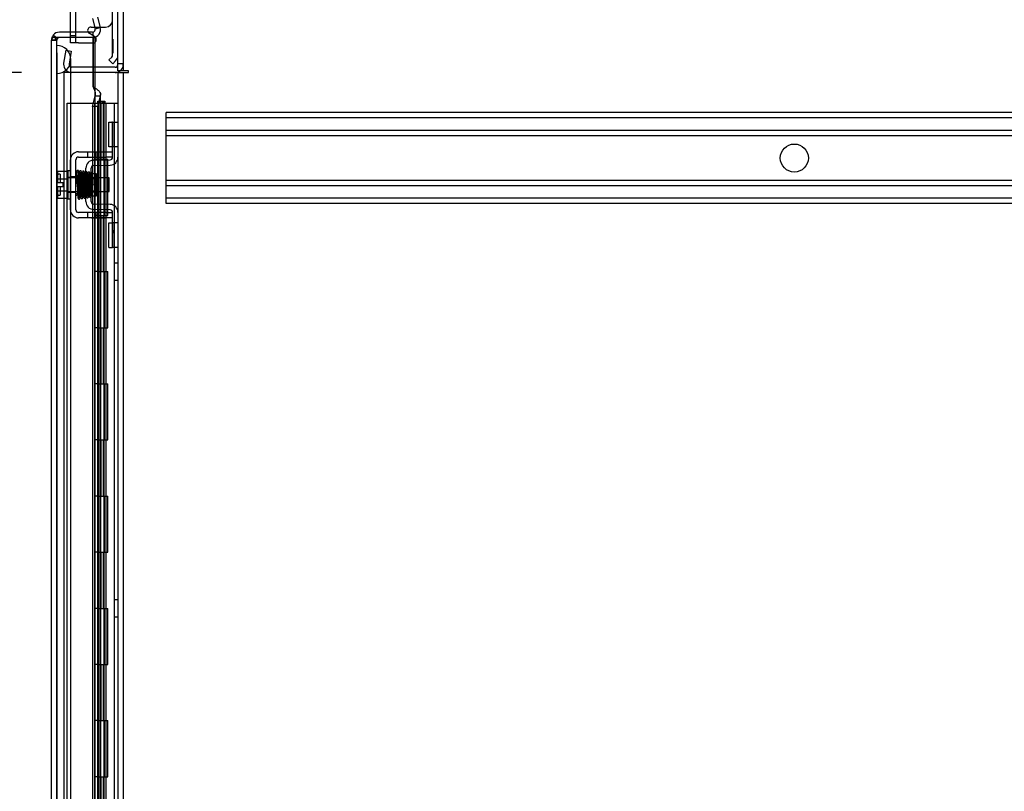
# Model space of a CAD drawing. Header units: inches. Extents: x 1 to 299, y -2 to 199.
# Tile 60 of 68: x 135 to 152, y 118 to 132. Entities that reach past the tile are written whole.
import ezdxf
from ezdxf.enums import TextEntityAlignment as Align
from ezdxf.lldxf.tags import DXFTag

# ---------------------------------------------------------------- set-up
doc = ezdxf.new("R2010")
doc.units = ezdxf.units.IN
doc.header["$MEASUREMENT"] = 0
for name, color, linetype in [('COM42667', 7, 'Continuous'), ('COM42780', 7, 'Continuous'), ('COM53933-2', 7, 'Continuous'), ('COM53955-2', 7, 'Continuous'), ('COM53964-2', 7, 'Continuous'), ('COM54746-60', 7, 'Continuous'), ('COM70220', 7, 'Continuous'), ('COM71178-1', 7, 'Continuous'), ('Default', 7, 'Continuous'), ('SCC19011', 7, 'Continuous'), ('SPR20265', 7, 'Continuous'), ('WAF25035', 7, 'Continuous')]:
    doc.layers.add(name, color=color, linetype=linetype)
doc.styles.add('SEACAD_Times_New_Roman', font='times.ttf')
tags = doc.linetypes.add('HIDDEN2', pattern=[0.1875, 0.125, -0.0625]).pattern_tags.tags
tags[6:7] = [DXFTag(74, 4), DXFTag(75, 0), DXFTag(340, '0'), DXFTag(46, 0.0), DXFTag(50, 0.0), DXFTag(44, 0.0), DXFTag(45, 0.0)]
tags[4:5] = [DXFTag(74, 4), DXFTag(75, 0), DXFTag(340, '0'), DXFTag(46, 0.0), DXFTag(50, 0.0), DXFTag(44, 0.0), DXFTag(45, 0.0)]
doc.dimstyles.new('HAMMOND_(STH_-_300x200)', dxfattribs={"dimtxt": 1.5, "dimasz": 1.875, "dimexe": 0.75, "dimexo": 0.75, "dimgap": 0.375, "dimtad": 0, "dimtih": 1, "dimtoh": 1, "dimzin": 0, "dimdsep": 46, "dimtxsty": 'SEACAD_Times_New_Roman', "dimblk1": '_SE_FILLED', "dimblk2": '_SE_FILLED', "dimsah": 1, "dimcen": 0.75, "dimadec": 0, "dimazin": 0, "dimtfac": 0.8, "dimtofl": 0, "dimtmove": 0, "dimatfit": 3, "dimfxl": 1, "dimtolj": 1, "dimtzin": 0, "dimarcsym": 0})

# ---------------------------------------------------------------- blocks, each defined once
blk = doc.blocks.new('SE4')
at = {"layer": 'COM42667', "color": 7, "linetype": 'Continuous'}
for p, q in [((135.495, 131.48), (135.495, 132.257)), ((135.861, 131.571), (135.926, 131.571)), ((136.024, 131.571), (136.121, 131.571)), ((135.495, 131.385), (135.495, 131.385)), ((135.638, 129.349), (136.121, 129.349)), ((136.121, 129.349), (136.246, 129.349)), ((135.495, 128.314), (135.495, 129.206)), ((135.59, 128.314), (135.59, 129.206)), ((135.638, 129.254), (136.121, 129.254)), ((136.246, 129.254), (136.121, 129.254)), ((136.121, 128.266), (135.638, 128.266)), ((136.121, 128.266), (136.246, 128.266)), ((136.121, 128.171), (135.638, 128.171)), ((136.246, 128.171), (136.121, 128.171))]:
    blk.add_line(p, q, dxfattribs=at)
at = {"layer": 'COM42667', "color": 7, "linetype": 'HIDDEN2'}
for p, q in [((135.59, 131.287), (135.59, 132.257)), ((135.926, 131.571), (136.024, 131.571)), ((135.495, 131.385), (135.495, 131.48)), ((135.495, 131.421), (135.59, 131.421)), ((135.495, 131.287), (135.495, 131.385)), ((135.926, 131.398), (135.829, 131.461)), ((135.638, 131.287), (135.495, 131.287)), ((135.638, 131.287), (135.894, 131.287)), ((135.801, 129.349), (135.801, 129.254)), ((135.954, 129.254), (135.954, 129.349)), ((135.59, 128.901), (135.495, 128.901)), ((135.59, 128.62), (135.495, 128.62)), ((135.801, 128.266), (135.801, 128.171)), ((135.954, 128.171), (135.954, 128.266)), ((135.871, 128.172), (135.871, 128.171)), ((135.871, 128.172), (136.033, 128.172)), ((135.92, 128.172), (135.92, 128.171)), ((136.033, 128.172), (136.033, 128.171)), ((136.033, 128.172), (136.061, 128.172)), ((136.061, 128.172), (136.061, 128.171)), ((136.061, 128.172), (136.121, 128.172)), ((136.121, 128.172), (136.121, 128.171))]:
    blk.add_line(p, q, dxfattribs=at)
at = {"layer": 'COM42667', "color": 7, "linetype": 'Continuous'}
for centre, radius, start, end in [((135.861, 131.511), 0.06, 90, 210.9032), ((136.121, 131.696), 0.125, 270, 0), ((135.894, 131.347), 0.06, 275.8481, 57.1545), ((135.638, 129.206), 0.143, 90, 180), ((135.638, 129.206), 0.048, 90, 180), ((135.638, 128.314), 0.143, 180, 270), ((135.638, 128.314), 0.048, 180, 270)]:
    blk.add_arc(centre, radius, start, end, dxfattribs=at)
at = {"layer": 'COM42667', "color": 7, "linetype": 'HIDDEN2'}
for centre, start, end in [((135.861, 131.511), 210.9032, 237.1545), ((135.894, 131.347), 270, 275.8481)]:
    blk.add_arc(centre, 0.06, start, end, dxfattribs=at)
at = {"layer": 'COM42780', "color": 7, "linetype": 'Continuous'}
for p, q in [((136.246, 131.07), (136.246, 131.968)), ((136.181, 130.986), (136.232, 131.036)), ((136.248, 130.918), (136.181, 130.986)), ((136.248, 130.918), (136.299, 130.969)), ((136.181, 129.438), (136.181, 129.875)), ((136.181, 129.875), (136.232, 129.875)), ((136.246, 129.875), (136.232, 129.875)), ((136.246, 129.625), (136.246, 129.875)), ((136.246, 129.875), (136.341, 129.875)), ((136.246, 129.253), (136.246, 129.625)), ((136.232, 129.438), (136.181, 129.438)), ((136.232, 129.438), (136.246, 129.438)), ((135.909, 129.2), (136.199, 129.205)), ((135.911, 129.105), (136.2, 129.11)), ((135.769, 128.463), (135.769, 129.057)), ((135.864, 128.463), (135.864, 129.057)), ((135.959, 128.955), (135.889, 128.955)), ((135.959, 128.565), (135.959, 128.955)), ((135.864, 128.565), (135.959, 128.565)), ((136.2, 128.41), (135.911, 128.415)), ((136.199, 128.315), (135.909, 128.32)), ((136.246, 127.895), (136.246, 128.267)), ((136.181, 127.645), (136.181, 128.082)), ((136.181, 128.082), (136.232, 128.082)), ((136.246, 128.082), (136.232, 128.082)), ((136.246, 127.645), (136.246, 127.895)), ((136.181, 127.645), (136.232, 127.645)), ((136.232, 127.645), (136.246, 127.645)), ((136.341, 127.645), (136.246, 127.645))]:
    blk.add_line(p, q, dxfattribs=at)
at = {"layer": 'COM42780', "color": 7, "linetype": 'HIDDEN2'}
for p, q in [((136.247, 131.353), (136.246, 131.353)), ((136.247, 131.304), (136.246, 131.304)), ((136.247, 131.192), (136.246, 131.192)), ((136.247, 131.353), (136.247, 131.192)), ((136.247, 131.192), (136.247, 131.163)), ((136.247, 131.163), (136.246, 131.163)), ((136.247, 131.103), (136.246, 131.103)), ((136.247, 131.163), (136.247, 131.103)), ((136.248, 129.438), (136.248, 129.875)), ((136.341, 129.438), (136.246, 129.438)), ((135.889, 128.955), (135.864, 128.955)), ((135.769, 128.885), (135.959, 128.885)), ((135.959, 128.867), (135.769, 128.867)), ((135.769, 128.654), (135.959, 128.654)), ((135.769, 128.635), (135.959, 128.635)), ((136.341, 128.082), (136.246, 128.082)), ((136.248, 127.645), (136.248, 128.082)), ((136.247, 127.95), (136.246, 127.95)), ((136.247, 127.92), (136.246, 127.92)), ((136.247, 127.95), (136.247, 127.9)), ((136.247, 127.841), (136.246, 127.841)), ((136.247, 127.835), (136.246, 127.835)), ((136.247, 127.81), (136.246, 127.81)), ((136.247, 127.777), (136.246, 127.777))]:
    blk.add_line(p, q, dxfattribs=at)
at = {"layer": 'COM42780', "color": 7, "linetype": 'Continuous'}
for centre, radius, start, end in [((136.198, 131.07), 0.048, 315, 0), ((136.198, 131.07), 0.143, 315, 0), ((135.912, 129.057), 0.143, 91, 180), ((135.912, 129.057), 0.048, 91, 180), ((136.198, 129.253), 0.048, 271, 0), ((136.198, 129.253), 0.143, 271, 0), ((135.912, 128.463), 0.143, 180, 269), ((135.912, 128.463), 0.048, 180, 269), ((136.198, 128.267), 0.143, 0, 89), ((136.198, 128.267), 0.048, 0, 89)]:
    blk.add_arc(centre, radius, start, end, dxfattribs=at)
at = {"layer": 'COM53933-2', "color": 7, "linetype": 'Continuous'}
for p, q in [((136.341, 130.79), (136.341, 133.992)), ((136.293, 130.855), (135.9, 130.855)), ((136.436, 130.79), (136.341, 130.79))]:
    blk.add_line(p, q, dxfattribs=at)
at = {"layer": 'COM53933-2', "color": 7, "linetype": 'HIDDEN2'}
for p, q in [((135.376, 130.928), (135.416, 131.157)), ((135.416, 131.157), (135.509, 131.14)), ((135.509, 131.14), (135.469, 130.912)), ((135.374, 130.91), (135.376, 130.928)), ((135.469, 130.912), (135.469, 130.893)), ((135.9, 130.855), (135.516, 130.855)), ((136.436, 130.918), (136.341, 130.918))]:
    blk.add_line(p, q, dxfattribs=at)
for centre, radius, start, end in [((135.516, 130.903), 0.143, 177.2132, 270), ((135.516, 130.903), 0.048, 191.9667, 270), ((136.293, 130.903), 0.143, 307.7949, 0)]:
    blk.add_arc(centre, radius, start, end, dxfattribs=at)
at = {"layer": 'COM53933-2', "color": 7, "linetype": 'Continuous'}
for radius, end in [(0.048, 0), (0.143, 307.7949)]:
    blk.add_arc((136.293, 130.903), radius, 270, end, dxfattribs=at)
at = {"layer": 'COM53955-2', "color": 7, "linetype": 'Continuous'}
for p, q in [((135.885, 131.723), (135.934, 131.541)), ((135.977, 131.748), (136.026, 131.565)), ((135.934, 131.541), (136.026, 131.565)), ((135.236, 131.385), (135.185, 131.424)), ((135.299, 131.385), (135.185, 131.385)), ((135.299, 131.385), (135.236, 131.385)), ((135.888, 131.48), (135.299, 131.48)), ((135.888, 131.385), (135.299, 131.385)), ((135.299, 131.385), (135.299, 131.385)), ((135.888, 131.385), (135.299, 131.385)), ((135.892, 131.385), (135.888, 131.385)), ((135.892, 131.48), (135.9, 131.386)), ((135.892, 131.385), (135.892, 130.51)), ((135.892, 131.385), (135.9, 131.385)), ((135.9, 131.385), (135.9, 130.51)), ((135.156, 131.338), (135.156, 131.337)), ((135.156, 104.019), (135.156, 131.337)), ((135.156, 131.337), (135.156, 131.337)), ((135.926, 131.296), (135.926, 130.855)), ((135.892, 130.51), (135.9, 130.51)), ((135.885, 130.155), (135.934, 130.344)), ((135.934, 130.344), (136.026, 130.344)), ((136.026, 130.344), (135.977, 130.155)), ((136.031, 129.349), (136.031, 130.369)), ((135.977, 130.155), (135.885, 130.155)), ((135.885, 130.155), (135.885, 129.349)), ((135.977, 130.155), (135.977, 129.349)), ((135.885, 129.254), (135.885, 129.198)), ((135.885, 129.097), (135.885, 128.974)), ((135.977, 129.254), (135.977, 129.201)), ((135.977, 129.106), (135.977, 128.882)), ((136.031, 129.202), (136.031, 129.254)), ((136.031, 128.882), (136.031, 129.107)), ((135.885, 128.565), (135.885, 128.423)), ((135.977, 128.638), (135.977, 128.414)), ((136.031, 128.413), (136.031, 128.638)), ((135.885, 128.323), (135.885, 128.266)), ((135.977, 128.319), (135.977, 128.266)), ((136.031, 128.266), (136.031, 128.318)), ((135.885, 128.171), (135.885, 104.777)), ((135.977, 128.171), (135.977, 104.777)), ((136.031, 104.777), (136.031, 128.171))]:
    blk.add_line(p, q, dxfattribs=at)
at = {"layer": 'COM53955-2', "color": 7, "linetype": 'HIDDEN2'}
for p, q in [((135.299, 131.385), (135.299, 131.385)), ((135.9, 131.385), (135.926, 131.385)), ((135.926, 131.385), (135.926, 131.296)), ((135.251, 131.337), (135.156, 131.337)), ((135.156, 131.337), (135.251, 131.337)), ((135.251, 69.091), (135.251, 131.337)), ((135.926, 130.855), (135.926, 69.355)), ((135.936, 104.777), (135.936, 130.369)), ((135.885, 129.349), (135.885, 129.254)), ((135.977, 129.349), (135.977, 129.254)), ((136.031, 129.254), (136.031, 129.349)), ((135.885, 129.198), (135.885, 129.097)), ((135.977, 129.201), (135.977, 129.106)), ((136.031, 129.107), (136.031, 129.202)), ((135.885, 128.974), (135.885, 128.565)), ((135.977, 128.882), (135.977, 128.638)), ((136.031, 128.638), (136.031, 128.882)), ((135.885, 128.423), (135.885, 128.323)), ((135.977, 128.414), (135.977, 128.319)), ((136.031, 128.318), (136.031, 128.413)), ((135.885, 128.266), (135.885, 128.171)), ((135.977, 128.266), (135.977, 128.171)), ((136.031, 128.171), (136.031, 128.266))]:
    blk.add_line(p, q, dxfattribs=at)
at = {"layer": 'COM53955-2', "color": 7, "linetype": 'Continuous'}
for centre, radius, start, end in [((135.888, 131.528), 0.048, 274.9646, 15), ((135.888, 131.528), 0.143, 274.9646, 15), ((135.299, 131.337), 0.143, 142.4348, 179.8442), ((135.299, 131.337), 0.143, 90, 142.4348), ((135.888, 131.528), 0.048, 270, 274.9646), ((135.888, 131.528), 0.143, 270, 274.9646), ((135.299, 131.337), 0.143, 179.9238, 180)]:
    blk.add_arc(centre, radius, start, end, dxfattribs=at)
at = {"layer": 'COM53955-2', "color": 7, "linetype": 'HIDDEN2'}
for start, end in [(90, 179.7731), (90, 179.7731), (179.7731, 180)]:
    blk.add_arc((135.299, 131.337), 0.048, start, end, dxfattribs=at)
at = {"layer": 'COM53955-2', "color": 7, "linetype": 'Continuous'}
for points, knots in [([(135.185, 131.385), (135.176, 131.377), (135.168, 131.369), (135.161, 131.357), (135.159, 131.353), (135.156, 131.345), (135.156, 131.341), (135.156, 131.337)], [0, 0, 0, 0, 0.5, 0.5, 0.75, 0.75, 1, 1, 1, 1]), ([(135.892, 130.51), (135.899, 130.496), (135.906, 130.482), (135.918, 130.455), (135.923, 130.441), (135.931, 130.413), (135.934, 130.399), (135.936, 130.372), (135.936, 130.358), (135.934, 130.344)], [0, 0, 0, 0, 0.25, 0.25, 0.5, 0.5, 0.75, 0.75, 1, 1, 1, 1]), ([(135.9, 130.51), (135.921, 130.496), (135.941, 130.482), (135.977, 130.455), (135.993, 130.441), (136.017, 130.413), (136.025, 130.399), (136.032, 130.372), (136.031, 130.358), (136.026, 130.344)], [0, 0, 0, 0, 0.25, 0.25, 0.5, 0.5, 0.75, 0.75, 1, 1, 1, 1])]:
    blk.add_open_spline(points, degree=3, knots=knots, dxfattribs=at)
at = {"layer": 'COM53955-2', "color": 7, "linetype": 'HIDDEN2'}
for points, knots in [([(135.156, 131.337), (135.164, 131.337), (135.171, 131.337), (135.179, 131.337), (135.187, 131.338), (135.195, 131.338), (135.204, 131.338), (135.206, 131.338), (135.208, 131.338), (135.211, 131.338), (135.212, 131.338), (135.214, 131.338), (135.216, 131.339), (135.217, 131.339), (135.218, 131.339), (135.22, 131.339), (135.22, 131.34), (135.221, 131.34), (135.222, 131.34), (135.222, 131.341), (135.223, 131.341), (135.223, 131.342), (135.224, 131.344), (135.224, 131.346), (135.225, 131.348), (135.226, 131.352), (135.227, 131.356), (135.228, 131.36), (135.229, 131.364), (135.23, 131.369), (135.231, 131.373), (135.233, 131.377), (135.234, 131.381), (135.236, 131.385)], [0, 0, 0, 0, 0.177165, 0.177165, 0.177165, 0.361608, 0.361608, 0.361608, 0.415508, 0.415508, 0.415508, 0.453914, 0.453914, 0.453914, 0.48497, 0.48497, 0.48497, 0.503403, 0.503403, 0.503403, 0.521794, 0.521794, 0.521794, 0.589718, 0.589718, 0.589718, 0.722354, 0.722354, 0.722354, 0.860771, 0.860771, 0.860771, 1, 1, 1, 1]), ([(135.236, 131.385), (135.233, 131.378), (135.23, 131.371), (135.227, 131.359), (135.226, 131.356), (135.225, 131.35), (135.225, 131.348), (135.224, 131.345), (135.224, 131.344), (135.223, 131.342), (135.223, 131.342), (135.221, 131.34), (135.219, 131.34), (135.217, 131.339), (135.215, 131.339), (135.211, 131.338), (135.209, 131.338), (135.2, 131.338), (135.195, 131.338), (135.178, 131.338), (135.167, 131.338), (135.156, 131.338)], [0, 0, 0, 0, 0.25, 0.25, 0.375, 0.375, 0.4375, 0.4375, 0.46875, 0.46875, 0.5, 0.5, 0.53125, 0.53125, 0.5625, 0.5625, 0.625, 0.625, 0.75, 0.75, 1, 1, 1, 1])]:
    blk.add_open_spline(points, degree=3, knots=knots, dxfattribs=at)
at = {"layer": 'COM53964-2', "color": 7, "linetype": 'HIDDEN2'}
for p, q in [((137.201, 129.911), (137.201, 130.049)), ((159.576, 130.049), (137.201, 130.049)), ((159.576, 129.954), (137.201, 129.954)), ((137.201, 128.562), (137.201, 129.911)), ((159.576, 129.73), (137.201, 129.73)), ((159.576, 129.635), (137.201, 129.635)), ((159.576, 128.838), (137.201, 128.838)), ((159.576, 128.743), (137.201, 128.743)), ((137.201, 128.424), (137.201, 128.562)), ((159.576, 128.519), (137.201, 128.519)), ((159.576, 128.424), (137.201, 128.424))]:
    blk.add_line(p, q, dxfattribs=at)
blk.add_circle((148.388, 129.237), 0.25, dxfattribs=at)
at = {"layer": 'COM54746-60', "color": 7, "linetype": 'HIDDEN2'}
for p, q in [((135.438, 130.214), (135.963, 130.214)), ((135.438, 70.214), (135.438, 130.214)), ((135.926, 70.214), (135.926, 130.214)), ((135.963, 130.214), (135.988, 130.214)), ((135.98, 130.223), (135.98, 130.249)), ((135.98, 130.249), (136.03, 130.249)), ((136.03, 130.223), (135.98, 130.223)), ((135.988, 70.214), (135.988, 130.214)), ((136.043, 130.214), (135.988, 130.214)), ((135.993, 130.223), (135.993, 70.214)), ((136.03, 130.249), (136.055, 130.249)), ((136.03, 130.223), (136.055, 130.223)), ((136.043, 130.214), (136.084, 130.214)), ((136.043, 129.214), (136.043, 130.214)), ((136.055, 130.249), (136.105, 130.249)), ((136.105, 130.223), (136.055, 130.223)), ((136.084, 130.214), (136.279, 130.214)), ((136.084, 129.214), (136.084, 130.214)), ((136.093, 70.214), (136.093, 130.223)), ((136.105, 130.249), (136.105, 130.223)), ((136.129, 129.214), (136.129, 130.214)), ((136.279, 130.214), (136.341, 130.214)), ((136.279, 70.214), (136.279, 130.214)), ((135.988, 129.214), (135.926, 129.214)), ((135.988, 129.214), (136.043, 129.214)), ((136.032, 129.214), (136.16, 129.214)), ((136.032, 128.214), (136.032, 129.214)), ((136.038, 128.214), (136.038, 129.214)), ((136.098, 128.214), (136.098, 129.214)), ((136.129, 128.214), (136.129, 129.214)), ((136.155, 129.214), (136.155, 128.214)), ((136.155, 129.214), (136.16, 129.214)), ((136.16, 128.214), (136.16, 129.214)), ((136.16, 128.214), (136.16, 129.214)), ((135.988, 128.214), (135.926, 128.214)), ((135.988, 128.214), (136.043, 128.214)), ((136.032, 128.214), (136.16, 128.214)), ((136.043, 127.214), (136.043, 128.214)), ((136.084, 127.214), (136.084, 128.214)), ((136.129, 127.214), (136.129, 128.214)), ((136.155, 128.214), (136.16, 128.214)), ((136.341, 127.366), (136.279, 127.366)), ((135.988, 127.214), (135.926, 127.214)), ((135.988, 127.214), (136.043, 127.214)), ((136.032, 127.214), (136.16, 127.214)), ((136.032, 126.214), (136.032, 127.214)), ((136.038, 126.214), (136.038, 127.214)), ((136.098, 126.214), (136.098, 127.214)), ((136.129, 126.214), (136.129, 127.214)), ((136.155, 127.214), (136.155, 126.214)), ((136.155, 127.214), (136.16, 127.214)), ((136.16, 126.214), (136.16, 127.214)), ((136.16, 126.214), (136.16, 127.214)), ((136.279, 127.062), (136.341, 127.062)), ((135.988, 126.214), (135.926, 126.214)), ((135.988, 126.214), (136.043, 126.214)), ((136.032, 126.214), (136.16, 126.214)), ((136.043, 125.214), (136.043, 126.214)), ((136.084, 125.214), (136.084, 126.214)), ((136.129, 125.214), (136.129, 126.214)), ((136.155, 126.214), (136.16, 126.214)), ((135.988, 125.214), (135.926, 125.214)), ((135.988, 125.214), (136.043, 125.214)), ((136.032, 125.214), (136.16, 125.214)), ((136.032, 124.214), (136.032, 125.214)), ((136.038, 124.214), (136.038, 125.214)), ((136.098, 124.214), (136.098, 125.214)), ((136.129, 124.214), (136.129, 125.214)), ((136.155, 125.214), (136.155, 124.214)), ((136.155, 125.214), (136.16, 125.214)), ((136.16, 124.214), (136.16, 125.214)), ((136.16, 124.214), (136.16, 125.214)), ((135.988, 124.214), (135.926, 124.214)), ((135.988, 124.214), (136.043, 124.214)), ((136.032, 124.214), (136.16, 124.214)), ((136.043, 123.214), (136.043, 124.214)), ((136.084, 123.214), (136.084, 124.214)), ((136.129, 123.214), (136.129, 124.214)), ((136.155, 124.214), (136.16, 124.214)), ((135.988, 123.214), (135.926, 123.214)), ((135.988, 123.214), (136.043, 123.214)), ((136.032, 123.214), (136.16, 123.214)), ((136.032, 122.214), (136.032, 123.214)), ((136.038, 122.214), (136.038, 123.214)), ((136.098, 122.214), (136.098, 123.214)), ((136.129, 122.214), (136.129, 123.214)), ((136.155, 123.214), (136.155, 122.214)), ((136.155, 123.214), (136.16, 123.214)), ((136.16, 122.214), (136.16, 123.214)), ((136.16, 122.214), (136.16, 123.214)), ((135.988, 122.214), (135.926, 122.214)), ((135.988, 122.214), (136.043, 122.214)), ((136.032, 122.214), (136.16, 122.214)), ((136.043, 121.214), (136.043, 122.214)), ((136.084, 121.214), (136.084, 122.214)), ((136.129, 121.214), (136.129, 122.214)), ((136.155, 122.214), (136.16, 122.214)), ((136.341, 121.366), (136.279, 121.366)), ((135.988, 121.214), (135.926, 121.214)), ((135.988, 121.214), (136.043, 121.214)), ((136.032, 121.214), (136.16, 121.214)), ((136.032, 120.214), (136.032, 121.214)), ((136.038, 120.214), (136.038, 121.214)), ((136.098, 120.214), (136.098, 121.214)), ((136.129, 120.214), (136.129, 121.214)), ((136.155, 121.214), (136.155, 120.214)), ((136.155, 121.214), (136.16, 121.214)), ((136.16, 120.214), (136.16, 121.214)), ((136.16, 120.214), (136.16, 121.214)), ((136.279, 121.062), (136.341, 121.062)), ((135.988, 120.214), (135.926, 120.214)), ((135.988, 120.214), (136.043, 120.214)), ((136.032, 120.214), (136.16, 120.214)), ((136.043, 119.214), (136.043, 120.214)), ((136.084, 119.214), (136.084, 120.214)), ((136.129, 119.214), (136.129, 120.214)), ((136.155, 120.214), (136.16, 120.214)), ((135.988, 119.214), (135.926, 119.214)), ((135.988, 119.214), (136.043, 119.214)), ((136.032, 119.214), (136.16, 119.214)), ((136.032, 118.214), (136.032, 119.214)), ((136.038, 118.214), (136.038, 119.214)), ((136.098, 118.214), (136.098, 119.214)), ((136.129, 118.214), (136.129, 119.214)), ((136.155, 119.214), (136.155, 118.214)), ((136.155, 119.214), (136.16, 119.214)), ((136.16, 118.214), (136.16, 119.214)), ((136.16, 118.214), (136.16, 119.214)), ((135.988, 118.214), (135.926, 118.214)), ((135.988, 118.214), (136.043, 118.214)), ((136.032, 118.214), (136.16, 118.214)), ((136.043, 117.214), (136.043, 118.214)), ((136.084, 117.214), (136.084, 118.214)), ((136.129, 117.214), (136.129, 118.214)), ((136.155, 118.214), (136.16, 118.214))]:
    blk.add_line(p, q, dxfattribs=at)
at = {"layer": 'COM70220', "color": 7, "linetype": 'HIDDEN2'}
for p, q in [((135.252, 130.742), (135.252, 131.241)), ((135.253, 131.241), (135.252, 131.241)), ((135.253, 130.742), (135.253, 131.241)), ((135.255, 130.992), (135.253, 131.241)), ((135.253, 130.743), (135.255, 130.992)), ((135.255, 130.742), (135.255, 130.992)), ((135.501, 130.742), (135.501, 130.992)), ((135.252, 130.743), (135.253, 130.743)), ((135.252, 69.687), (135.252, 130.742)), ((135.253, 69.687), (135.253, 130.742)), ((135.255, 69.687), (135.255, 130.742)), ((135.501, 69.687), (135.501, 130.742))]:
    blk.add_line(p, q, dxfattribs=at)
for start, end in [(0, 90), (270, 0)]:
    blk.add_arc((135.251, 130.992), 0.25, start, end, dxfattribs=at)
at = {"layer": 'COM71178-1', "color": 7, "linetype": 'Continuous'}
for p, q in [((136.436, 134.04), (136.436, 130.79)), ((136.276, 130.76), (135.9, 130.76)), ((136.341, 130.76), (136.276, 130.76)), ((136.341, 130.76), (136.501, 130.76)), ((136.341, 130.76), (136.341, 69.45)), ((136.531, 130.79), (136.436, 130.79)), ((136.501, 130.76), (136.531, 130.76)), ((136.531, 130.76), (136.531, 130.79))]:
    blk.add_line(p, q, dxfattribs=at)
at = {"layer": 'COM71178-1', "color": 7, "linetype": 'HIDDEN2'}
for p, q in [((135.9, 130.76), (135.374, 130.76)), ((135.374, 130.76), (135.374, 69.45)), ((136.436, 130.76), (136.436, 69.45))]:
    blk.add_line(p, q, dxfattribs=at)
at = {"layer": 'SCC19011', "color": 7, "linetype": 'Continuous'}
for p, q in [((135.269, 129.001), (135.45, 129.001)), ((135.269, 128.869), (135.269, 129.001)), ((135.269, 128.869), (135.45, 128.869)), ((135.269, 128.794), (135.269, 128.869)), ((135.364, 128.794), (135.269, 128.794)), ((135.364, 128.726), (135.364, 128.794)), ((135.614, 128.882), (135.59, 128.882)), ((135.663, 128.882), (135.648, 128.882)), ((135.713, 128.882), (135.698, 128.882)), ((135.763, 128.882), (135.748, 128.882)), ((136.182, 128.882), (135.959, 128.882)), ((136.182, 128.638), (136.182, 128.882)), ((135.269, 128.651), (135.269, 128.726)), ((135.364, 128.726), (135.269, 128.726)), ((135.269, 128.651), (135.45, 128.651)), ((135.269, 128.519), (135.269, 128.651)), ((135.59, 128.638), (135.622, 128.638)), ((135.657, 128.638), (135.672, 128.638)), ((135.707, 128.638), (135.722, 128.638)), ((135.757, 128.638), (135.769, 128.638)), ((135.959, 128.638), (136.182, 128.638)), ((135.269, 128.519), (135.45, 128.519))]:
    blk.add_line(p, q, dxfattribs=at)
at = {"layer": 'SCC19011', "color": 7, "linetype": 'HIDDEN2'}
for p, q in [((135.309, 128.948), (135.279, 128.948)), ((135.309, 128.948), (135.309, 128.794)), ((135.59, 128.882), (135.45, 128.882)), ((135.648, 128.882), (135.614, 128.882)), ((135.698, 128.882), (135.663, 128.882)), ((135.748, 128.882), (135.713, 128.882)), ((135.959, 128.882), (135.763, 128.882)), ((135.279, 128.573), (135.309, 128.573)), ((135.309, 128.726), (135.309, 128.573)), ((135.45, 128.638), (135.59, 128.638)), ((135.622, 128.638), (135.657, 128.638)), ((135.672, 128.638), (135.707, 128.638)), ((135.722, 128.638), (135.757, 128.638)), ((135.769, 128.638), (135.959, 128.638))]:
    blk.add_line(p, q, dxfattribs=at)
for centre, start, end in [((135.279, 128.958), 180, 270), ((135.279, 128.563), 90, 180)]:
    blk.add_arc(centre, 0.01, start, end, dxfattribs=at)
at = {"layer": 'SPR20265', "color": 7, "linetype": 'Continuous'}
blk.add_line((135.868, 128.76), (135.903, 128.76), dxfattribs=at)
for centre, radius, start, end in [((140.54, 128.583), 4.954, 175.1676, 176.5222), ((135.723, 128.985), 0.0181, 0.2962, 180.6354), ((140.513, 128.584), 4.891, 179.5941, 179.9583)]:
    blk.add_arc(centre, radius, start, end, dxfattribs=at)
at = {"layer": 'SPR20265', "color": 7, "linetype": 'HIDDEN2'}
for centre, radius, start, end in [((140.513, 128.584), 4.891, 175.1447, 179.5941), ((135.723, 128.985), 0.0169, 179.7153, 359.2764), ((140.54, 128.583), 4.954, 176.5222, 179.9373)]:
    blk.add_arc(centre, radius, start, end, dxfattribs=at)
for start_param, end_param in [(5.616239, 6.283185), (0, 0.666946)]:
    blk.add_ellipse((135.604, 128.588), major_axis=(-0.0175, 0), ratio=0.707107, start_param=start_param, end_param=end_param, dxfattribs=at)
at = {"layer": 'SPR20265', "color": 7, "linetype": 'Continuous'}
blk.add_ellipse((135.604, 128.588), major_axis=(-0.0175, 0), ratio=0.707107, start_param=0.666946, end_param=5.616239, dxfattribs=at)
for points, knots in [([(135.64, 129.001), (135.64, 129.002), (135.64, 129.003), (135.639, 129.006), (135.638, 129.009), (135.637, 129.011), (135.634, 129.014), (135.632, 129.016), (135.629, 129.017), (135.624, 129.018), (135.618, 129.018), (135.611, 129.014), (135.605, 129.006), (135.604, 129), (135.604, 128.996)], [0, 0, 0, 0, 0.03948, 0.078027, 0.11705, 0.157795, 0.20119, 0.247813, 0.297965, 0.351797, 0.472995, 0.624898, 0.803476, 1, 1, 1, 1]), ([(135.606, 128.997), (135.606, 128.997), (135.607, 128.995), (135.61, 128.964), (135.612, 128.91), (135.615, 128.854), (135.616, 128.807), (135.618, 128.757), (135.62, 128.706), (135.621, 128.657), (135.623, 128.612), (135.625, 128.573), (135.627, 128.543), (135.629, 128.524), (135.63, 128.522), (135.63, 128.522)], [0.041658, 0.041658, 0.041658, 0.041658, 0.1062331, 0.2177365, 0.3345116, 0.3951575, 0.4571173, 0.5204025, 0.5850154, 0.650919, 0.7181243, 0.7866617, 0.856475, 0.927577, 0.9945625, 0.9945625, 0.9945625, 0.9945625]), ([(135.665, 128.526), (135.664, 128.527), (135.662, 128.532), (135.66, 128.576), (135.657, 128.635), (135.655, 128.694), (135.653, 128.742), (135.652, 128.792), (135.65, 128.843), (135.648, 128.89), (135.646, 128.933), (135.645, 128.968), (135.643, 128.992), (135.641, 129.003), (135.64, 129.004), (135.64, 129.004)], [0.0084013, 0.0084013, 0.0084013, 0.0084013, 0.1047673, 0.2149815, 0.3308118, 0.3911182, 0.4528716, 0.5160814, 0.5807303, 0.6468516, 0.7144807, 0.783578, 0.8541849, 0.926338, 0.9626406, 0.9626406, 0.9626406, 0.9626406]), ([(135.655, 128.995), (135.653, 128.991), (135.651, 128.969), (135.649, 128.927), (135.648, 128.9), (135.648, 128.899)], [0.1075026, 0.1075026, 0.1075026, 0.1075026, 0.219859, 0.336958, 0.3455788, 0.3455788, 0.3455788, 0.3455788]), ([(135.692, 128.985), (135.692, 128.991), (135.691, 128.998), (135.684, 129.006), (135.678, 129.009), (135.674, 129.01), (135.67, 129.01), (135.666, 129.009), (135.663, 129.007), (135.66, 129.004), (135.658, 129), (135.656, 128.996), (135.656, 128.994), (135.656, 128.992)], [0, 0, 0, 0, 0.337377, 0.476585, 0.593946, 0.643993, 0.690857, 0.738213, 0.787078, 0.837877, 0.890521, 0.944659, 1, 1, 1, 1]), ([(135.657, 128.988), (135.658, 128.979), (135.66, 128.964), (135.662, 128.909), (135.665, 128.839), (135.668, 128.759), (135.671, 128.679), (135.673, 128.609), (135.676, 128.556), (135.678, 128.541), (135.679, 128.533)], [0, 0, 0, 0, 0.125356, 0.250547, 0.375714, 0.500726, 0.625702, 0.75054, 0.875328, 1, 1, 1, 1]), ([(135.714, 128.536), (135.713, 128.543), (135.711, 128.557), (135.708, 128.61), (135.706, 128.679), (135.703, 128.759), (135.7, 128.839), (135.697, 128.91), (135.695, 128.965), (135.693, 128.981), (135.692, 128.99)], [0, 0, 0, 0, 0.123677, 0.247763, 0.372182, 0.497025, 0.622181, 0.747773, 0.873664, 1, 1, 1, 1]), ([(135.705, 128.987), (135.704, 128.984), (135.702, 128.978), (135.7, 128.939), (135.698, 128.907), (135.698, 128.896)], [0, 0, 0, 0, 0.1069729, 0.2190176, 0.2772299, 0.2772299, 0.2772299, 0.2772299]), ([(135.705, 128.983), (135.706, 128.981), (135.708, 128.976), (135.711, 128.932), (135.714, 128.863), (135.717, 128.789), (135.719, 128.727), (135.721, 128.681), (135.722, 128.637), (135.724, 128.598), (135.726, 128.566), (135.728, 128.544), (135.73, 128.535), (135.731, 128.535), (135.731, 128.535)], [0.0031575, 0.0031575, 0.0031575, 0.0031575, 0.106276, 0.2177664, 0.3343795, 0.4562757, 0.5195077, 0.5840716, 0.6500082, 0.7172741, 0.7858907, 0.8559002, 0.9272657, 0.9562295, 0.9562295, 0.9562295, 0.9562295]), ([(135.765, 128.544), (135.764, 128.543), (135.763, 128.545), (135.761, 128.571), (135.758, 128.62), (135.756, 128.67), (135.754, 128.713), (135.753, 128.76), (135.751, 128.808), (135.749, 128.855), (135.748, 128.898), (135.746, 128.935), (135.744, 128.964), (135.742, 128.984), (135.741, 128.986), (135.74, 128.987)], [0.0493682, 0.0493682, 0.0493682, 0.0493682, 0.1041505, 0.2141198, 0.3297994, 0.3901531, 0.4519694, 0.5152557, 0.5800319, 0.6463064, 0.7140466, 0.7832821, 0.8540388, 0.9262663, 0.9997798, 0.9997798, 0.9997798, 0.9997798]), ([(135.769, 128.995), (135.767, 128.994), (135.761, 128.992), (135.749, 128.975), (135.752, 128.956), (135.749, 128.915), (135.748, 128.897), (135.748, 128.89)], [0.5051199, 0.5051199, 0.5051199, 0.5051199, 0.5128196, 0.5303259, 0.613166, 0.6452574, 0.6654469, 0.6654469, 0.6654469, 0.6654469]), ([(135.758, 128.967), (135.758, 128.967), (135.759, 128.96), (135.76, 128.937), (135.762, 128.898), (135.764, 128.856), (135.766, 128.802), (135.768, 128.759), (135.769, 128.736), (135.769, 128.733)], [0.5252176, 0.5252176, 0.5252176, 0.5252176, 0.5500519, 0.604828, 0.6390024, 0.6775462, 0.720453, 0.7677407, 0.7732337, 0.7732337, 0.7732337, 0.7732337]), ([(135.89, 128.962), (135.89, 128.964), (135.89, 128.966), (135.889, 128.97), (135.886, 128.974), (135.883, 128.976), (135.88, 128.978), (135.875, 128.98), (135.869, 128.979), (135.865, 128.978), (135.864, 128.977)], [0, 0, 0, 0, 0.0589773, 0.1211115, 0.1849679, 0.2490189, 0.31194, 0.3728411, 0.4898099, 0.5959107, 0.5959107, 0.5959107, 0.5959107]), ([(135.903, 128.76), (135.902, 128.775), (135.901, 128.801), (135.899, 128.842), (135.898, 128.878), (135.896, 128.91), (135.894, 128.936), (135.893, 128.954), (135.891, 128.964), (135.89, 128.964), (135.89, 128.964)], [0, 0, 0, 0, 0.1236932, 0.2477957, 0.3722334, 0.4970307, 0.6222178, 0.7477992, 0.8737106, 0.9604174, 0.9604174, 0.9604174, 0.9604174]), ([(135.864, 128.857), (135.864, 128.852), (135.865, 128.834), (135.866, 128.801), (135.867, 128.775), (135.868, 128.76)], [0.6947964, 0.6947964, 0.6947964, 0.6947964, 0.7496304, 0.874808, 1, 1, 1, 1]), ([(135.638, 128.638), (135.638, 128.633), (135.637, 128.614), (135.636, 128.583), (135.634, 128.552), (135.632, 128.53), (135.631, 128.526), (135.631, 128.525)], [0.6991641, 0.6991641, 0.6991641, 0.6991641, 0.7192479, 0.7874906, 0.857043, 0.9278644, 1, 1, 1, 1]), ([(135.665, 128.522), (135.666, 128.525), (135.668, 128.533), (135.671, 128.575), (135.672, 128.61), (135.673, 128.622)], [0, 0, 0, 0, 0.1087369, 0.2223139, 0.2823724, 0.2823724, 0.2823724, 0.2823724]), ([(135.716, 128.531), (135.717, 128.536), (135.719, 128.558), (135.722, 128.6), (135.723, 128.627), (135.723, 128.629)], [0.1097302, 0.1097302, 0.1097302, 0.1097302, 0.2224256, 0.3403895, 0.3502806, 0.3502806, 0.3502806, 0.3502806]), ([(135.864, 128.548), (135.865, 128.551), (135.866, 128.556), (135.867, 128.562), (135.868, 128.564)], [0.53014438, 0.53014438, 0.53014438, 0.53014438, 0.5577634, 0.56769365, 0.56769365, 0.56769365, 0.56769365]), ([(135.63, 128.523), (135.63, 128.522), (135.63, 128.519), (135.632, 128.515), (135.634, 128.512), (135.638, 128.508), (135.644, 128.506), (135.651, 128.506), (135.658, 128.508), (135.663, 128.513), (135.665, 128.519), (135.666, 128.522), (135.666, 128.524)], [0, 0, 0, 0, 0.065589, 0.134096, 0.204, 0.273642, 0.405923, 0.527776, 0.652215, 0.775569, 0.89228, 1, 1, 1, 1]), ([(135.678, 128.538), (135.679, 128.532), (135.68, 128.526), (135.687, 128.518), (135.692, 128.515), (135.697, 128.514), (135.701, 128.514), (135.704, 128.515), (135.708, 128.517), (135.711, 128.52), (135.713, 128.524), (135.714, 128.528), (135.715, 128.53), (135.715, 128.532)], [0, 0, 0, 0, 0.324319, 0.462115, 0.581304, 0.633213, 0.682431, 0.732423, 0.783847, 0.836789, 0.89085, 0.94542, 1, 1, 1, 1]), ([(135.731, 128.536), (135.731, 128.536), (135.731, 128.534), (135.732, 128.531), (135.734, 128.528), (135.736, 128.526), (135.739, 128.524), (135.742, 128.523), (135.747, 128.522), (135.753, 128.522), (135.76, 128.526), (135.766, 128.535), (135.767, 128.541), (135.767, 128.545)], [0.0423433, 0.0423433, 0.0423433, 0.0423433, 0.0780693, 0.1166064, 0.1566075, 0.1991192, 0.2448555, 0.2942488, 0.3475582, 0.468612, 0.6213089, 0.801496, 1, 1, 1, 1])]:
    blk.add_open_spline(points, degree=3, knots=knots, dxfattribs=at)
at = {"layer": 'SPR20265', "color": 7, "linetype": 'HIDDEN2'}
for points, knots in [([(135.639, 128.996), (135.639, 128.995), (135.638, 128.993), (135.635, 128.988), (135.63, 128.984), (135.624, 128.983), (135.62, 128.983), (135.616, 128.984), (135.613, 128.986), (135.61, 128.988), (135.608, 128.991), (135.606, 128.994), (135.605, 128.998), (135.605, 129), (135.605, 129.001)], [0, 0, 0, 0, 0.179381, 0.337596, 0.475073, 0.590664, 0.641841, 0.692941, 0.744409, 0.796202, 0.847981, 0.899322, 0.949962, 1, 1, 1, 1]), ([(135.691, 128.992), (135.691, 128.992), (135.691, 128.99), (135.69, 128.988), (135.689, 128.985), (135.687, 128.983), (135.685, 128.98), (135.683, 128.978), (135.68, 128.976), (135.675, 128.975), (135.669, 128.975), (135.663, 128.977), (135.658, 128.981), (135.657, 128.984), (135.657, 128.985)], [0, 0, 0, 0, 0.047333, 0.090485, 0.131312, 0.171645, 0.212983, 0.256355, 0.302402, 0.351589, 0.463303, 0.607862, 0.786964, 1, 1, 1, 1]), ([(135.673, 128.622), (135.673, 128.635), (135.674, 128.661), (135.676, 128.706), (135.678, 128.754), (135.679, 128.803), (135.681, 128.851), (135.682, 128.895), (135.684, 128.933), (135.686, 128.963), (135.687, 128.982), (135.689, 128.991), (135.69, 128.986), (135.691, 128.983)], [0.2823724, 0.2823724, 0.2823724, 0.2823724, 0.3404902, 0.4016136, 0.4638734, 0.5272264, 0.5916671, 0.6572019, 0.7237583, 0.7913365, 0.8599384, 0.9294967, 1, 1, 1, 1]), ([(135.723, 128.629), (135.723, 128.639), (135.724, 128.664), (135.726, 128.707), (135.728, 128.754), (135.729, 128.803), (135.731, 128.85), (135.733, 128.894), (135.735, 128.932), (135.736, 128.961), (135.738, 128.98), (135.739, 128.982), (135.74, 128.984)], [0.3502806, 0.3502806, 0.3502806, 0.3502806, 0.4013266, 0.4633844, 0.526574, 0.590889, 0.6563003, 0.7228223, 0.7904767, 0.8592109, 0.9290421, 1, 1, 1, 1]), ([(135.769, 128.56), (135.769, 128.56), (135.77, 128.569), (135.771, 128.593), (135.773, 128.638), (135.775, 128.687), (135.777, 128.737), (135.779, 128.796), (135.781, 128.86), (135.784, 128.915), (135.786, 128.95), (135.787, 128.963), (135.787, 128.967), (135.786, 128.966), (135.783, 128.963), (135.779, 128.961), (135.772, 128.96), (135.767, 128.961), (135.763, 128.963), (135.76, 128.966), (135.759, 128.967), (135.758, 128.967), (135.758, 128.967)], [0.0474842, 0.0474842, 0.0474842, 0.0474842, 0.0497131, 0.0964498, 0.1402498, 0.181141, 0.2191142, 0.2541986, 0.3155133, 0.3661656, 0.4105777, 0.4493704, 0.4665115, 0.473906, 0.4805292, 0.4865974, 0.4921802, 0.5006637, 0.503587, 0.5065765, 0.5158911, 0.5252176, 0.5252176, 0.5252176, 0.5252176]), ([(135.815, 128.548), (135.814, 128.551), (135.812, 128.557), (135.81, 128.587), (135.808, 128.628), (135.806, 128.675), (135.804, 128.724), (135.802, 128.783), (135.8, 128.848), (135.797, 128.905), (135.795, 128.946), (135.793, 128.969), (135.789, 128.989), (135.775, 128.996), (135.77, 128.995), (135.769, 128.995)], [0, 0, 0, 0, 0.0490853, 0.0953348, 0.138754, 0.179289, 0.2169083, 0.2516014, 0.3118083, 0.3615871, 0.4054901, 0.4439435, 0.4809307, 0.5004287, 0.5051199, 0.5051199, 0.5051199, 0.5051199]), ([(135.804, 128.967), (135.803, 128.962), (135.801, 128.938), (135.797, 128.879), (135.795, 128.811), (135.792, 128.753), (135.791, 128.708), (135.789, 128.664), (135.787, 128.624), (135.786, 128.591), (135.784, 128.566), (135.782, 128.555), (135.782, 128.552)], [0.1070599, 0.1070599, 0.1070599, 0.1070599, 0.2191639, 0.3361754, 0.4582543, 0.5214879, 0.5860062, 0.6518142, 0.7188758, 0.7872252, 0.856881, 0.9277922, 0.9277922, 0.9277922, 0.9277922]), ([(135.842, 128.965), (135.841, 128.969), (135.841, 128.975), (135.835, 128.982), (135.828, 128.986), (135.821, 128.987), (135.816, 128.986), (135.812, 128.983), (135.809, 128.981), (135.807, 128.978), (135.806, 128.975), (135.806, 128.973), (135.805, 128.971), (135.805, 128.97)], [0, 0, 0, 0, 0.180774, 0.350248, 0.499828, 0.623642, 0.733222, 0.784403, 0.832779, 0.878274, 0.921007, 0.961361, 1, 1, 1, 1]), ([(135.806, 128.967), (135.807, 128.962), (135.809, 128.954), (135.811, 128.92), (135.813, 128.878), (135.815, 128.831), (135.817, 128.784), (135.819, 128.727), (135.821, 128.666), (135.824, 128.613), (135.826, 128.577), (135.829, 128.557), (135.831, 128.545), (135.841, 128.538), (135.848, 128.536), (135.855, 128.538), (135.861, 128.543), (135.863, 128.545), (135.864, 128.547), (135.864, 128.548)], [0, 0, 0, 0, 0.0498436, 0.0967002, 0.1405955, 0.1815314, 0.2194862, 0.2544765, 0.3152997, 0.3654619, 0.409652, 0.4485892, 0.4814188, 0.4889058, 0.495916, 0.5065238, 0.5135393, 0.5236157, 0.5301444, 0.5301444, 0.5301444, 0.5301444]), ([(135.84, 128.97), (135.84, 128.969), (135.84, 128.967), (135.84, 128.965), (135.839, 128.962), (135.837, 128.959), (135.835, 128.957), (135.831, 128.954), (135.826, 128.952), (135.819, 128.952), (135.812, 128.954), (135.807, 128.96), (135.807, 128.963), (135.807, 128.965)], [0, 0, 0, 0, 0.037989, 0.077527, 0.119605, 0.164736, 0.212993, 0.264123, 0.372839, 0.49196, 0.636982, 0.80769, 1, 1, 1, 1]), ([(135.815, 128.545), (135.816, 128.546), (135.818, 128.55), (135.821, 128.59), (135.824, 128.655), (135.826, 128.725), (135.829, 128.783), (135.83, 128.827), (135.832, 128.869), (135.834, 128.906), (135.836, 128.936), (135.837, 128.957), (135.838, 128.964), (135.839, 128.966)], [0, 0, 0, 0, 0.1087958, 0.2223565, 0.3404595, 0.4631523, 0.5264789, 0.590913, 0.6564648, 0.7230715, 0.7907398, 0.8594827, 0.9292355, 0.9292355, 0.9292355, 0.9292355]), ([(135.855, 128.963), (135.854, 128.959), (135.852, 128.953), (135.85, 128.922), (135.848, 128.883), (135.846, 128.838), (135.844, 128.793), (135.842, 128.737), (135.839, 128.677), (135.837, 128.622), (135.835, 128.587), (135.834, 128.571), (135.833, 128.565), (135.837, 128.57), (135.847, 128.573), (135.856, 128.57), (135.861, 128.566), (135.862, 128.564), (135.862, 128.571), (135.86, 128.594), (135.858, 128.628), (135.856, 128.666), (135.854, 128.715), (135.852, 128.774), (135.85, 128.837), (135.847, 128.898), (135.844, 128.95), (135.842, 128.963), (135.841, 128.969)], [0, 0, 0, 0, 0.049173, 0.095464, 0.138909, 0.179487, 0.217185, 0.252019, 0.312783, 0.36306, 0.407295, 0.445872, 0.463143, 0.480066, 0.496688, 0.507701, 0.514797, 0.525232, 0.558593, 0.609643, 0.642108, 0.679174, 0.720884, 0.767277, 0.818342, 0.874155, 0.934678, 1, 1, 1, 1]), ([(135.864, 128.977), (135.863, 128.977), (135.861, 128.975), (135.857, 128.972), (135.855, 128.965), (135.854, 128.962), (135.854, 128.959)], [0.5959107, 0.5959107, 0.5959107, 0.5959107, 0.6145359, 0.7437677, 0.8727235, 1, 1, 1, 1]), ([(135.889, 128.959), (135.889, 128.957), (135.888, 128.953), (135.883, 128.947), (135.876, 128.944), (135.869, 128.944), (135.863, 128.947), (135.859, 128.951), (135.856, 128.957), (135.855, 128.96), (135.855, 128.962)], [0, 0, 0, 0, 0.177696, 0.341652, 0.484977, 0.606263, 0.721012, 0.827813, 0.921583, 1, 1, 1, 1]), ([(135.855, 128.959), (135.856, 128.959), (135.857, 128.959), (135.858, 128.95), (135.86, 128.933), (135.861, 128.908), (135.863, 128.882), (135.863, 128.864), (135.864, 128.857)], [0.0491745, 0.0491745, 0.0491745, 0.0491745, 0.1247815, 0.2496118, 0.3745487, 0.4995316, 0.6245497, 0.6947964, 0.6947964, 0.6947964, 0.6947964]), ([(135.868, 128.564), (135.868, 128.571), (135.87, 128.587), (135.872, 128.621), (135.874, 128.66), (135.876, 128.711), (135.878, 128.771), (135.881, 128.835), (135.883, 128.895), (135.886, 128.945), (135.888, 128.955), (135.89, 128.96)], [0.5676937, 0.5676937, 0.5676937, 0.5676937, 0.6106645, 0.6440309, 0.6818562, 0.7241002, 0.7707363, 0.8216737, 0.8769104, 0.9363517, 1, 1, 1, 1]), ([(135.648, 128.899), (135.647, 128.874), (135.645, 128.832), (135.643, 128.769), (135.641, 128.719), (135.64, 128.674), (135.639, 128.648), (135.638, 128.638)], [0.3455788, 0.3455788, 0.3455788, 0.3455788, 0.4589835, 0.5221513, 0.5865864, 0.6522922, 0.6991641, 0.6991641, 0.6991641, 0.6991641]), ([(135.698, 128.896), (135.697, 128.884), (135.696, 128.858), (135.695, 128.815), (135.693, 128.769), (135.691, 128.721), (135.69, 128.675), (135.688, 128.631), (135.686, 128.593), (135.685, 128.563), (135.683, 128.542), (135.682, 128.536), (135.681, 128.536)], [0.2772299, 0.2772299, 0.2772299, 0.2772299, 0.3361969, 0.3969622, 0.459007, 0.5223211, 0.5868655, 0.6526607, 0.7197134, 0.7879622, 0.8574326, 0.9281322, 0.9281322, 0.9281322, 0.9281322]), ([(135.748, 128.89), (135.748, 128.884), (135.747, 128.862), (135.745, 128.819), (135.743, 128.757), (135.74, 128.689), (135.738, 128.623), (135.735, 128.566), (135.733, 128.551), (135.732, 128.543)], [0.6654469, 0.6654469, 0.6654469, 0.6654469, 0.681989, 0.7233693, 0.7693986, 0.8200478, 0.875376, 0.9353309, 1, 1, 1, 1]), ([(135.769, 128.733), (135.77, 128.713), (135.771, 128.669), (135.774, 128.609), (135.777, 128.559), (135.779, 128.55), (135.78, 128.545)], [0.7732337, 0.7732337, 0.7732337, 0.7732337, 0.8193455, 0.8752892, 0.9355028, 1, 1, 1, 1]), ([(135.732, 128.545), (135.732, 128.546), (135.732, 128.547), (135.734, 128.551), (135.739, 128.555), (135.745, 128.557), (135.751, 128.557), (135.755, 128.555), (135.759, 128.553), (135.762, 128.55), (135.764, 128.547), (135.765, 128.543), (135.766, 128.541), (135.766, 128.539)], [0, 0, 0, 0, 0.167405, 0.31502, 0.44597, 0.561339, 0.663025, 0.71568, 0.770724, 0.827692, 0.885615, 0.943351, 1, 1, 1, 1]), ([(135.781, 128.547), (135.781, 128.548), (135.781, 128.551), (135.782, 128.555), (135.784, 128.558), (135.788, 128.562), (135.794, 128.564), (135.801, 128.564), (135.807, 128.562), (135.812, 128.558), (135.814, 128.552), (135.814, 128.55), (135.814, 128.548)], [0, 0, 0, 0, 0.066301, 0.135066, 0.204649, 0.273333, 0.401927, 0.518861, 0.639867, 0.762727, 0.88319, 1, 1, 1, 1]), ([(135.631, 128.524), (135.631, 128.527), (135.632, 128.532), (135.637, 128.538), (135.644, 128.541), (135.651, 128.541), (135.657, 128.538), (135.662, 128.534), (135.664, 128.529), (135.665, 128.525), (135.665, 128.523)], [0, 0, 0, 0, 0.160971, 0.316102, 0.455936, 0.577846, 0.696899, 0.810531, 0.912782, 1, 1, 1, 1]), ([(135.68, 128.532), (135.68, 128.532), (135.68, 128.534), (135.68, 128.536), (135.681, 128.539), (135.683, 128.542), (135.685, 128.544), (135.688, 128.546), (135.691, 128.548), (135.695, 128.549), (135.701, 128.549), (135.708, 128.547), (135.713, 128.542), (135.713, 128.539), (135.713, 128.538)], [0, 0, 0, 0, 0.044559, 0.086388, 0.127221, 0.168589, 0.211598, 0.2569, 0.304828, 0.35561, 0.469133, 0.61403, 0.791597, 1, 1, 1, 1]), ([(135.731, 128.539), (135.731, 128.538), (135.731, 128.537), (135.731, 128.536), (135.731, 128.536)], [0, 0, 0, 0, 0.03967524, 0.04234332, 0.04234332, 0.04234332, 0.04234332]), ([(135.779, 128.548), (135.78, 128.545), (135.781, 128.54), (135.786, 128.532), (135.794, 128.529), (135.801, 128.529), (135.807, 128.531), (135.812, 128.536), (135.815, 128.541), (135.815, 128.545), (135.816, 128.547)], [0, 0, 0, 0, 0.160978, 0.319941, 0.465269, 0.591846, 0.711965, 0.822973, 0.919786, 1, 1, 1, 1])]:
    blk.add_open_spline(points, degree=3, knots=knots, dxfattribs=at)
for points in [[(135.658, 128.994), (135.657, 128.996), (135.657, 128.997), (135.656, 128.997)], [(135.807, 128.972), (135.806, 128.972), (135.806, 128.972), (135.806, 128.972)], [(135.84, 128.966), (135.84, 128.966), (135.841, 128.965), (135.841, 128.965)], [(135.665, 128.525), (135.665, 128.525), (135.665, 128.525), (135.665, 128.526)], [(135.681, 128.535), (135.68, 128.536), (135.68, 128.537), (135.679, 128.539)], [(135.713, 128.53), (135.714, 128.529), (135.714, 128.528), (135.715, 128.528)]]:
    blk.add_open_spline(points, degree=3, dxfattribs=at)
at = {"layer": 'SPR20265', "color": 7, "linetype": 'Continuous'}
blk.add_open_spline([(135.766, 128.541), (135.767, 128.546), (135.768, 128.551), (135.769, 128.56)], degree=3, dxfattribs=at)
at = {"layer": 'WAF25035', "color": 7, "linetype": 'Continuous'}
for p, q in [((135.45, 129.01), (135.45, 128.51)), ((135.495, 129.01), (135.45, 129.01)), ((135.45, 128.51), (135.495, 128.51))]:
    blk.add_line(p, q, dxfattribs=at)
at = {"layer": 'WAF25035', "color": 7, "linetype": 'HIDDEN2'}
for p, q in [((135.495, 128.893), (135.45, 128.893)), ((135.45, 128.628), (135.495, 128.628))]:
    blk.add_line(p, q, dxfattribs=at)
blk = doc.blocks.new('DMBLK2847')
at = {"layer": 'Default', "linetype": 'Continuous'}
for points in [[(127.276, 128.885), (127.901, 128.885), (127.589, 130.76)], [(127.276, 71.325), (127.589, 69.45), (127.901, 71.325)]]:
    blk.add_hatch(color=7, dxfattribs=at).paths.add_polyline_path(points)
at = {"layer": 'Default', "color": 7, "linetype": 'Continuous'}
for p, q in [((134.624, 130.76), (126.839, 130.76)), ((127.589, 130.76), (127.589, 101.38)), ((127.589, 94.33), (127.589, 69.45)), ((135.34, 69.45), (126.839, 69.45))]:
    blk.add_line(p, q, dxfattribs=at)
at = {"layer": 'Default', "color": 7, "linetype": 'Continuous', "style": 'SEACAD_Times_New_Roman'}
for s, p in [('61.31', (125.03, 100.855)), ('DOOR', (124.443, 98.605)), ('OPENING', (122.719, 96.355))]:
    blk.add_text(s, height=1.5, dxfattribs=at).set_placement(p, align=Align.TOP_LEFT)
blk = doc.blocks.new('_SE_FILLED')
at = {"color": 0}
blk.add_line((0, 0), (-1, 0), dxfattribs=at)
blk.add_solid([(0, 0), (-1, -0.1665), (-1, 0.1665), (0, 0)], dxfattribs=at)
blk = doc.blocks.new('DMBLK2854')
at = {"layer": 'Default', "linetype": 'Continuous'}
for points in [[(137.06, 144.707), (135.185, 144.394), (137.06, 144.082)], [(158.431, 144.707), (158.431, 144.082), (160.306, 144.394)]]:
    blk.add_hatch(color=7, dxfattribs=at).paths.add_polyline_path(points)
at = {"layer": 'Default', "color": 7, "linetype": 'Continuous'}
for p, q in [((135.185, 132.135), (135.185, 145.144)), ((160.306, 134.79), (160.306, 145.144)), ((142.839, 144.394), (135.185, 144.394)), ((160.306, 144.394), (152.652, 144.394))]:
    blk.add_line(p, q, dxfattribs=at)
at = {"layer": 'Default', "color": 7, "linetype": 'Continuous', "style": 'SEACAD_Times_New_Roman'}
for s, p in [('I/S', (149.532, 145.144)), ('25.12', (143.364, 145.144))]:
    blk.add_text(s, height=1.5, dxfattribs=at).set_placement(p, align=Align.TOP_LEFT)

msp = doc.modelspace()

# ---------------------------------------------------------------- block references
at = {"layer": 'Default'}
msp.add_blockref('SE4', (0, 0), dxfattribs=at)

# ---------------------------------------------------------------- dimensions: what is measured, and where the dimension line sits
at = {"layer": 'Default', "color": 7, "linetype": 'Continuous'}
dim = msp.add_linear_dim(base=(135.185, 144.394), p1=(160.306, 134.04), p2=(135.185, 131.385), text='\\A1;<> I/S', dimstyle='HAMMOND_(STH_-_300x200)', dxfattribs=at)
dim.commit()
dim.dimension.update_dxf_attribs({"geometry": 'DMBLK2854', "text_midpoint": (147.746, 144.394), "dimtype": 160})
dim = msp.add_linear_dim(base=(127.589, 69.45), p1=(135.374, 130.76), p2=(136.09, 69.45), angle=90, text='\\A1;<>\\PDOOR\\XOPENING', dimstyle='HAMMOND_(STH_-_300x200)', dxfattribs=at)
dim.commit()
dim.dimension.update_dxf_attribs({"geometry": 'DMBLK2847', "text_midpoint": (127.589, 100.105), "dimtype": 160})

doc.saveas('drawing.dxf')
